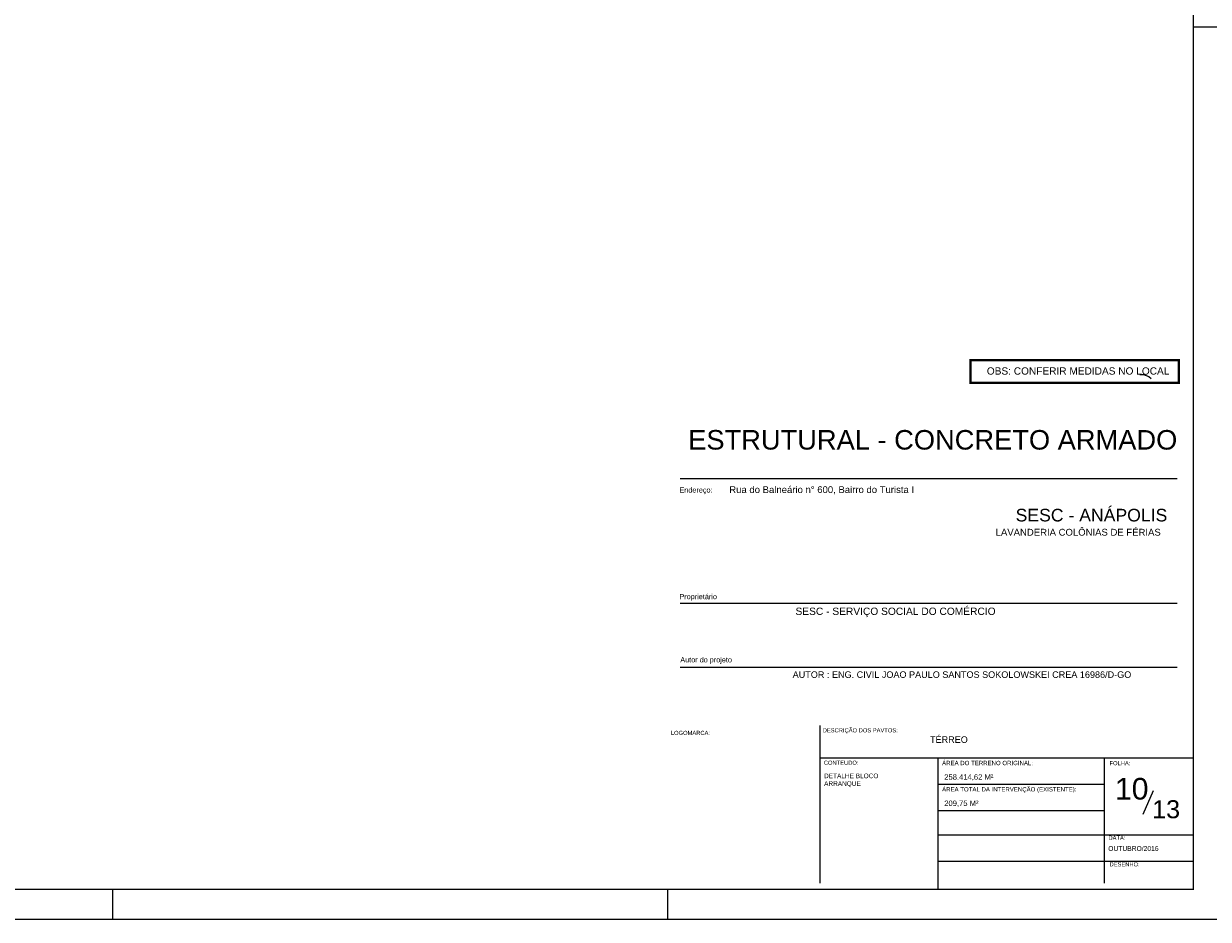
# Model space of a CAD drawing. Extents: x 1874 to 2462, y -2142 to -2023.
# Tile 25 of 74: x 2086 to 2125, y -2142 to -2112. Entities that reach past the tile are written whole.
import ezdxf
from ezdxf.enums import TextEntityAlignment as Align

# ---------------------------------------------------------------- set-up
doc = ezdxf.new("R2010")
doc.units = 0
doc.header["$LTSCALE"] = 0.1
doc.header["$MEASUREMENT"] = 0
doc.layers.get('0').update_dxf_attribs({"linetype": 'CONTINUOUS', "lineweight": 25})
for name, color, linetype in [('8', 8, 'CONTINUOUS'), ('ARQ_TXT_GER', 2, 'CONTINUOUS'), ('ARQ_TXT_LEG', 20, 'CONTINUOUS'), ('ARQ_TXT_TIT', 4, 'CONTINUOUS'), ('TXT-ESP', 40, 'CONTINUOUS'), ('XX-CARIMBO', 9, 'CONTINUOUS'), ('XX-FOLHA', 253, 'CONTINUOUS')]:
    doc.layers.add(name, color=color, linetype=linetype)
doc.styles.add('ARIAL', font='arial.ttf')
doc.styles.add('Texto Cota', font='arial.ttf')

# ---------------------------------------------------------------- blocks, each defined once
blk = doc.blocks.new('Aprovacao A-1_SC')
at = {"layer": 'XX-CARIMBO', "ltscale": 0.5}
blk.add_line((0, 0), (840, 0), dxfattribs=at)
at = {"layer": 'XX-FOLHA'}
for p, q in [((840, 297), (830, 297)), ((655, 0), (655, 10)), ((655, 0), (655, 10))]:
    blk.add_line(p, q, dxfattribs=at)
at = {"layer": 'XX-FOLHA', "ltscale": 0.5}
blk.add_line((470, 10), (470, 0), dxfattribs=at)
blk.add_line((470, 10), (470, 0), dxfattribs=at)
at = {"layer": 'XX-FOLHA', "ltscale": 0.5, "const_width": 0.5}
blk.add_lwpolyline([(25, 584), (25, 10), (830, 10), (830, 584), (25, 584)], dxfattribs=at)

msp = doc.modelspace()

# ---------------------------------------------------------------- linework, layer by layer
at = {"layer": '8', "linetype": 'Continuous'}
for p, q in [((2122.8892, -2123.9106), (2123.0023, -2123.9106)), ((2123.0023, -2123.9106), (2123.0992, -2123.9429)), ((2123.0023, -2123.9106), (2123.0992, -2123.9429)), ((2123.0992, -2123.9429), (2123.18, -2123.9752)), ((2123.0992, -2123.9429), (2123.18, -2123.9752)), ((2123.18, -2123.9752), (2123.2608, -2124.0398)), ((2123.18, -2123.9752), (2123.2608, -2124.0398))]:
    msp.add_line(p, q, dxfattribs=at)
at = {"layer": 'TXT-ESP'}
msp.add_line((2122.9988, -2138.544), (2123.3433, -2137.7512), dxfattribs=at)
at = {"layer": 'TXT-ESP', "color": 1, "true_color": 0xf00000, "const_width": 0.0767}
msp.add_lwpolyline([(2117.2461, -2123.4313), (2124.1837, -2123.4313), (2124.1837, -2124.1782), (2117.2461, -2124.1782)], close=True, dxfattribs=at)
at = {"layer": 'XX-FOLHA'}
for p, q in [((2107.5707, -2127.3645), (2124.1243, -2127.3645)), ((2107.5707, -2131.5166), (2124.1243, -2131.5166)), ((2107.5707, -2133.6549), (2124.1243, -2133.6549)), ((2112.2317, -2140.8367), (2112.2317, -2135.5975)), ((2112.2317, -2136.6698), (2121.7071, -2136.6698)), ((2116.1657, -2141.045), (2116.1657, -2136.6698)), ((2116.1657, -2141.045), (2116.1657, -2136.6698)), ((2121.7071, -2140.8367), (2121.7071, -2136.6698)), ((2121.7071, -2140.8367), (2121.7071, -2136.6698)), ((2121.7071, -2136.6698), (2124.665, -2136.6698)), ((2116.1657, -2137.5449), (2121.7071, -2137.5449)), ((2116.1657, -2138.4199), (2121.7071, -2138.4199)), ((2116.1657, -2139.2351), (2124.665, -2139.2351)), ((2116.1657, -2140.1101), (2124.665, -2140.1101))]:
    msp.add_line(p, q, dxfattribs=at)

# ---------------------------------------------------------------- block references
at = {"xscale": 0.1, "yscale": 0.1, "zscale": 0.1}
msp.add_blockref('Aprovacao A-1_SC', (2041.665, -2142.045), dxfattribs=at)

# ---------------------------------------------------------------- texts
at = {"ltscale": 2.666667, "style": 'ARIAL'}
for s, height, p in [('Rua do Balneário n° 600, Bairro do Turista I', 0.227075, (2109.2077, -2127.8532)), ('LAVANDERIA COLÔNIAS DE FÉRIAS', 0.227075, (2118.0813, -2129.2712)), ('258.414,62 M²', 0.18166, (2116.3684, -2137.398)), ('209,75 M²', 0.18166, (2116.3684, -2138.273))]:
    msp.add_text(s, height=height, dxfattribs=at).set_placement(p)
at = {"style": 'ARIAL'}
for s, height, p in [('SESC - ANÁPOLIS', 0.42, (2118.7456, -2128.7981)), ('ÁREA DO TERRENO ORIGINAL:', 0.144505, (2116.2975, -2136.9133)), ('ÁREA TOTAL DA INTERVENÇÃO (EXISTENTE):', 0.144505, (2116.2975, -2137.7883))]:
    msp.add_text(s, height=height, dxfattribs=at).set_placement(p)
at = {"layer": 'ARQ_TXT_GER', "ltscale": 2.666667, "style": 'ARIAL'}
for s, height, p in [('SESC - SERVIÇO SOCIAL DO COMÉRCIO ', 0.243295, (2111.413, -2131.9107)), ('AUTOR : ENG. CIVIL JOAO PAULO SANTOS SOKOLOWSKEI CREA 16986/D-GO', 0.216262, (2111.3188, -2134.0067)), ('TÉRREO ', 0.21626, (2115.8943, -2136.1702))]:
    msp.add_text(s, height=height, dxfattribs=at).set_placement(p)
at = {"layer": 'ARQ_TXT_LEG', "ltscale": 2.666667, "style": 'ARIAL'}
for s, p in [('Endereço:', (2107.5481, -2127.8371)), ('Proprietário', (2107.5481, -2131.3866)), ('Autor do projeto', (2107.5763, -2133.49))]:
    msp.add_text(s, height=0.17301, dxfattribs=at).set_placement(p)
at = {"layer": 'ARQ_TXT_LEG', "style": 'ARIAL'}
for s, height, p in [('DESCRIÇÃO DOS PAVTOS:', 0.137624, (2112.3212, -2135.821)), ('LOGOMARCA:', 0.13762, (2107.2627, -2135.907)), ('CONTEUDO:', 0.13762, (2112.3572, -2136.9017)), ('FOLHA:', 0.13762, (2121.8748, -2136.9162)), ('DATA:', 0.13762, (2121.8397, -2139.3985)), ('DESENHO:', 0.13762, (2121.8748, -2140.2827))]:
    msp.add_text(s, height=height, dxfattribs=at).set_placement(p)
at = {"layer": 'ARQ_TXT_TIT', "style": 'ARIAL'}
msp.add_text('ESTRUTURAL - CONCRETO ARMADO', height=0.65, dxfattribs=at).set_placement((2107.8392, -2126.4054))
at = {"layer": 'TXT-ESP', "style": 'ARIAL'}
for s, height, p in [('10', 0.72, (2122.6135, -2137.6978)), ('13', 0.6, (2123.7591, -2138.3799))]:
    msp.add_text(s, height=height, dxfattribs=at).set_placement(p, align=Align.MIDDLE)
at = {"layer": 'TXT-ESP', "style": 'Texto Cota'}
msp.add_text('OUTUBRO/2016', height=0.16, dxfattribs=at).set_placement((2121.8313, -2139.8165), align=Align.BOTTOM_LEFT)
at = {"layer": 'TXT-ESP', "color": 1, "true_color": 0xf00000, "insert": (2117.787, -2123.668), "char_height": 0.241096, "width": 21.455951, "attachment_point": 1, "style": 'Texto Cota'}
msp.add_mtext('OBS: CONFERIR MEDIDAS NO LOCAL', dxfattribs=at)
at = {"layer": 'TXT-ESP', "insert": (2112.3662, -2137.1924), "char_height": 0.154346, "width": 4.335018, "attachment_point": 1, "style": 'ARIAL'}
msp.add_mtext('DETALHE BLOCO\\PARRANQUE', dxfattribs=at)

doc.saveas('drawing.dxf')
